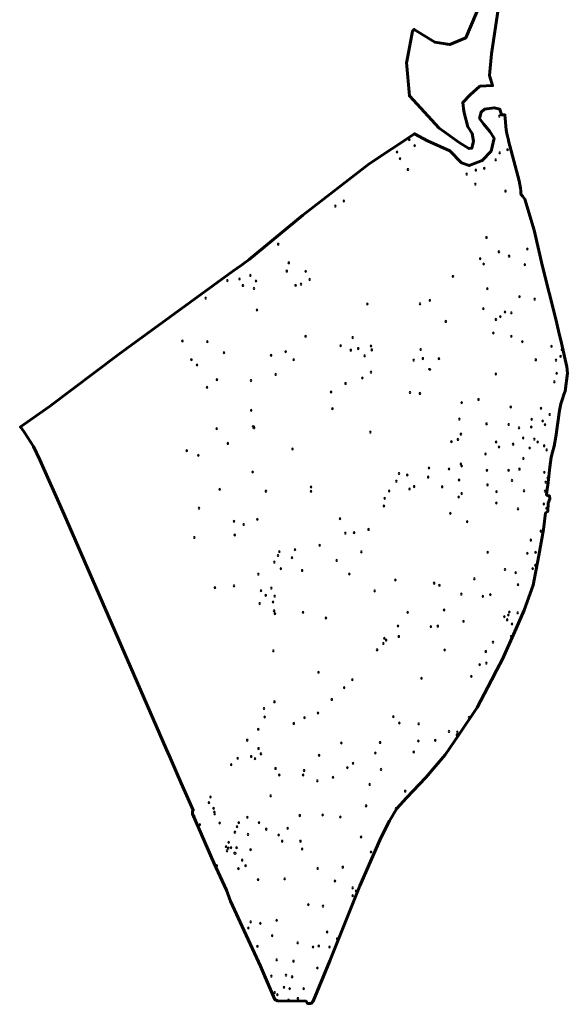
# Model space of a CAD drawing. Header units: inches. Extents: x 198304 to 202793, y 361998 to 367327.
# Tile 1 of 6: x 198677 to 199016, y 361998 to 362607. Entities that reach past the tile are written whole.
import ezdxf

# ---------------------------------------------------------------- set-up
doc = ezdxf.new("R2010")
doc.units = ezdxf.units.IN
doc.header["$MEASUREMENT"] = 0
doc.header["$PDMODE"] = 33
doc.header["$PDSIZE"] = -3
doc.layers.add('Buffer 0_5m', color=63, linetype='Continuous')
doc.layers.add('Hoekpunt', color=79, linetype='Continuous')
doc.layers.add('Onderzoeksgebied', color=188, linetype='Continuous', lineweight=60)

msp = doc.modelspace()

# ---------------------------------------------------------------- linework, layer by layer
at = {"layer": 'Buffer 0_5m'}
for points in [[(198973.151, 362548.253, 1), (198973.151, 362547.253, 1)], [(198917.508, 362533.675, 1), (198917.508, 362532.675, 1)], [(198909.982, 362526.107, 1), (198909.982, 362525.107, 1)], [(198920.852, 362530.002, 1), (198920.852, 362529.002, 1)], [(198978.28, 362527.499, 1), (198978.28, 362526.499, 1)], [(198911.833, 362521.975, 1), (198911.833, 362520.975, 1)], [(198970.964, 362521.221, 1), (198970.964, 362520.221, 1)], [(198973.452, 362525.557, 1), (198973.452, 362524.557, 1)], [(198916.664, 362515.267, 1), (198916.664, 362514.267, 1)], [(198958.686, 362514.835, 1), (198958.686, 362513.835, 1)], [(198963.872, 362516.024, 1), (198963.872, 362515.024, 1)], [(198952.974, 362512.407, 1), (198952.974, 362511.407, 1)], [(198958.375, 362506.17, 1), (198958.375, 362505.17, 1)], [(198977.017, 362501.896, 1), (198977.017, 362500.896, 1)], [(198877.09, 362495.784, 1), (198877.09, 362494.784, 1)], [(198871.89, 362492.612, 1), (198871.89, 362491.612, 1)], [(198965.232, 362473.205, 1), (198965.232, 362472.205, 1)], [(198836.531, 362469.049, 1), (198836.531, 362468.049, 1)], [(198990.544, 362466.059, 1), (198990.544, 362465.059, 1)], [(198961.346, 362460.121, 1), (198961.346, 362459.121, 1)], [(198972.925, 362464.362, 1), (198972.925, 362463.362, 1)], [(198979.244, 362461.672, 1), (198979.244, 362460.672, 1)], [(198843.069, 362457.553, 1), (198843.069, 362456.553, 1)], [(198963.498, 362456.829, 1), (198963.498, 362455.829, 1)], [(198988.952, 362456.403, 1), (198988.952, 362455.403, 1)], [(198812.605, 362447.587, 1), (198812.605, 362446.587, 1)], [(198819.327, 362449.725, 1), (198819.327, 362448.725, 1)], [(198841.833, 362452.422, 1), (198841.833, 362451.422, 1)], [(198853.541, 362452.235, 1), (198853.541, 362451.235, 1)], [(198855.997, 362447.256, 1), (198855.997, 362446.256, 1)], [(198944.504, 362449.196, 1), (198944.504, 362448.196, 1)], [(198805.134, 362446.571, 1), (198805.134, 362445.571, 1)], [(198814.7, 362443.504, 1), (198814.7, 362442.504, 1)], [(198821.528, 362441.678, 1), (198821.528, 362440.678, 1)], [(198822.747, 362446.25, 1), (198822.747, 362445.25, 1)], [(198847.24, 362443.59, 1), (198847.24, 362442.59, 1)], [(198850.667, 362444.324, 1), (198850.667, 362443.324, 1)], [(198965.821, 362441.539, 1), (198965.821, 362440.539, 1)], [(198791.653, 362435.67, 1), (198791.653, 362434.67, 1)], [(198985.664, 362436.63, 1), (198985.664, 362435.63, 1)], [(198995.003, 362435.045, 1), (198995.003, 362434.045, 1)], [(198823.401, 362428.38, 1), (198823.401, 362427.38, 1)], [(198891.653, 362432.099, 1), (198891.653, 362431.099, 1)], [(198924.203, 362432.172, 1), (198924.203, 362431.172, 1)], [(198930.243, 362434.393, 1), (198930.243, 362433.393, 1)], [(198963.289, 362429.159, 1), (198963.289, 362428.159, 1)], [(198971.063, 362422.514, 1), (198971.063, 362421.514, 1)], [(198973.878, 362424.25, 1), (198973.878, 362423.25, 1)], [(198976.652, 362427.139, 1), (198976.652, 362426.139, 1)], [(198980.628, 362426.617, 1), (198980.628, 362425.617, 1)], [(198940.092, 362421.276, 1), (198940.092, 362420.276, 1)], [(198853.421, 362412.108, 1), (198853.421, 362411.108, 1)], [(198882.499, 362411.314, 1), (198882.499, 362410.314, 1)], [(198969.505, 362414.122, 1), (198969.505, 362413.122, 1)], [(198980.597, 362412.088, 1), (198980.597, 362411.088, 1)], [(198777.327, 362409.142, 1), (198777.327, 362408.142, 1)], [(198792.768, 362408.762, 1), (198792.768, 362407.762, 1)], [(198875.091, 362406.293, 1), (198875.091, 362405.293, 1)], [(198885.977, 362404.517, 1), (198885.977, 362403.517, 1)], [(198893.844, 362406.068, 1), (198893.844, 362405.068, 1)], [(198987.421, 362408.822, 1), (198987.421, 362407.822, 1)], [(199005.457, 362405.875, 1), (199005.457, 362404.875, 1)], [(198802.998, 362401.921, 1), (198802.998, 362400.921, 1)], [(198832.128, 362400.28, 1), (198832.128, 362399.28, 1)], [(198841.093, 362402.65, 1), (198841.093, 362401.65, 1)], [(198881.397, 362403.498, 1), (198881.397, 362402.498, 1)], [(198889.993, 362400.046, 1), (198889.993, 362399.046, 1)], [(198894.374, 362403.699, 1), (198894.374, 362402.699, 1)], [(198924.565, 362403.935, 1), (198924.565, 362402.935, 1)], [(198925.934, 362398.347, 1), (198925.934, 362397.347, 1)], [(198935.836, 362398.247, 1), (198935.836, 362397.247, 1)], [(199011.053, 362399.758, 1), (199011.053, 362398.758, 1)], [(199011.864, 362403.776, 1), (199011.864, 362402.776, 1)], [(198782.895, 362397.663, 1), (198782.895, 362396.663, 1)], [(198786.339, 362394.348, 1), (198786.339, 362393.348, 1)], [(198846.055, 362397.603, 1), (198846.055, 362396.603, 1)], [(198920.267, 362397.346, 1), (198920.267, 362396.346, 1)], [(198929.8519, 362390.8538, -0.75986889), (198930.11, 362391.782, -0.25085333), (198930.5261, 362391.5592, -1.24875434)], [(198995.744, 362397.564, 1), (198995.744, 362396.564, 1)], [(199008.18, 362397.304, 1), (199008.18, 362396.304, 1)], [(198835.005, 362388.496, 1), (198835.005, 362387.496, 1)], [(198888.485, 362386.277, 1), (198888.485, 362385.277, 1)], [(198893.925, 362389.897, 1), (198893.925, 362388.897, 1)], [(198971.056, 362388.751, 1), (198971.056, 362387.751, 1)], [(199008.679, 362389.168, 1), (199008.679, 362388.168, 1)], [(198792.563, 362380.501, 1), (198792.563, 362379.501, 1)], [(198798.631, 362385.319, 1), (198798.631, 362384.319, 1)], [(198819.667, 362384.736, 1), (198819.667, 362383.736, 1)], [(198878.139, 362382.915, 1), (198878.139, 362381.915, 1)], [(199007.151, 362383.963, 1), (199007.151, 362382.963, 1)], [(198869.218, 362377.69, 1), (198869.218, 362376.69, 1)], [(198917.996, 362377.35, 1), (198917.996, 362376.35, 1)], [(198924.097, 362376.76, 1), (198924.097, 362375.76, 1)], [(198949.947, 362371.067, 1), (198949.947, 362370.067, 1)], [(198960.321, 362373.005, 1), (198960.321, 362372.005, 1)], [(198980.293, 362368.406, 1), (198980.293, 362367.406, 1)], [(198998.928, 362367.556, 1), (198998.928, 362366.556, 1)], [(198819.795, 362366.365, 1), (198819.795, 362365.365, 1)], [(198870.058, 362367.298, 1), (198870.058, 362366.298, 1)], [(199004.321, 362363.746, 1), (199004.321, 362362.746, 1)], [(198821.3776, 362355.403, -0.0613944), (198821.499, 362355.418, -7.7130768), (198821.2524, 362355.353, -1.13082043), (198821.131, 362356.338, -0.77045997)], [(198948.484, 362360.875, 1), (198948.484, 362359.875, 1)], [(198965.303, 362357.964, 1), (198965.303, 362356.964, 1)], [(198979.014, 362357.541, 1), (198979.014, 362356.541, 1)], [(198985.371, 362355.507, 1), (198985.371, 362354.507, 1)], [(198992.908, 362356.029, 1), (198992.908, 362355.029, 1)], [(198993.208, 362360.785, 1), (198993.208, 362359.785, 1)], [(198999.986, 362359.728, 1), (198999.986, 362358.728, 1)], [(199001.476, 362357.506, 1), (199001.476, 362356.506, 1)], [(198798.512, 362354.976, 1), (198798.512, 362353.976, 1)], [(198893.503, 362352.854, 1), (198893.503, 362351.854, 1)], [(198949.441, 362351.575, 1), (198949.441, 362350.575, 1)], [(198987.93, 362349.187, 1), (198987.93, 362348.187, 1)], [(198805.381, 362345.841, 1), (198805.381, 362344.841, 1)], [(198943.611, 362346.991, 1), (198943.611, 362345.991, 1)], [(198947.568, 362348.32, 1), (198947.568, 362347.32, 1)], [(198971.226, 362346.759, 1), (198971.226, 362345.759, 1)], [(198972.96, 362343.622, 1), (198972.96, 362342.622, 1)], [(198981.739, 362345.348, 1), (198981.739, 362344.348, 1)], [(198994.833, 362348.481, 1), (198994.833, 362347.481, 1)], [(198996.848, 362346.709, 1), (198996.848, 362345.709, 1)], [(199000.906, 362344.395, 1), (199000.906, 362343.395, 1)], [(198780.01, 362341.315, 1), (198780.01, 362340.315, 1)], [(198787.164, 362338.453, 1), (198787.164, 362337.453, 1)], [(198845.365, 362342.411, 1), (198845.365, 362341.411, 1)], [(198964.661, 362339.344, 1), (198964.661, 362338.344, 1)], [(198991.919, 362342.995, 1), (198991.919, 362341.995, 1)], [(199002.489, 362341.853, 1), (199002.489, 362340.853, 1)], [(198949.402, 362333.155, 1), (198949.402, 362332.155, 1)], [(198949.934, 362331.887, 1), (198949.934, 362330.887, 1)], [(198988.095, 362336.552, 1), (198988.095, 362335.552, 1)], [(198820.723, 362328.169, 1), (198820.723, 362327.169, 1)], [(198911.211, 362327.245, 1), (198911.211, 362326.245, 1)], [(198916.279, 362326.266, 1), (198916.279, 362325.266, 1)], [(198929.223, 362325.021, 1), (198929.223, 362324.021, 1)], [(198929.725, 362330.649, 1), (198929.725, 362329.649, 1)], [(198942.149, 362330.092, 1), (198942.149, 362329.092, 1)], [(198965.499, 362329.218, 1), (198965.499, 362328.218, 1)], [(198978.899, 362329.229, 1), (198978.899, 362328.229, 1)], [(198985.633, 362329.967, 1), (198985.633, 362328.967, 1)], [(199001.009, 362327.989, 1), (199001.009, 362326.989, 1)], [(198856.824, 362318.877, 1), (198856.824, 362317.877, 1)], [(198909.493, 362322.468, 1), (198909.493, 362321.468, 1)], [(198920.557, 362319.191, 1), (198920.557, 362318.191, 1)], [(198937.88, 362319.047, 1), (198937.88, 362318.047, 1)], [(198948.336, 362323.177, 1), (198948.336, 362322.177, 1)], [(198965.899, 362320.207, 1), (198965.899, 362319.207, 1)], [(198981.033, 362322.946, 1), (198981.033, 362321.946, 1)], [(199001.832, 362321.883, 1), (199001.832, 362320.883, 1)], [(199003.052, 362324.326, 1), (199003.052, 362323.326, 1)], [(198800.388, 362317.443, 1), (198800.388, 362316.443, 1)], [(198828.919, 362316.301, 1), (198828.919, 362315.301, 1)], [(198856.838, 362316.214, 1), (198856.838, 362315.214, 1)], [(198905.107, 362316.487, 1), (198905.107, 362315.487, 1)], [(198917.684, 362317.699, 1), (198917.684, 362316.699, 1)], [(198948.112, 362312.717, 1), (198948.112, 362311.717, 1)], [(198949.887, 362314.84, 1), (198949.887, 362313.84, 1)], [(198971.451, 362316.015, 1), (198971.451, 362315.015, 1)], [(198988.437, 362316.563, 1), (198988.437, 362315.563, 1)], [(199001.443, 362316.323, 1), (199001.443, 362315.323, 1)], [(199003.456, 362313.293, 1), (199003.456, 362312.293, 1)], [(198901.847, 362307.157, 1), (198901.847, 362306.157, 1)], [(198902.343, 362311.948, 1), (198902.343, 362310.948, 1)], [(198971.346, 362309.011, 1), (198971.346, 362308.011, 1)], [(199000.723, 362308.337, 1), (199000.723, 362307.337, 1)], [(198787.565, 362305.796, 1), (198787.565, 362304.796, 1)], [(198942.892, 362302.578, 1), (198942.892, 362301.578, 1)], [(198984.79, 362305.366, 1), (198984.79, 362304.366, 1)], [(199002.39, 362305.685, 1), (199002.39, 362304.685, 1)], [(198809.145, 362297.675, 1), (198809.145, 362296.675, 1)], [(198815.143, 362295.718, 1), (198815.143, 362294.718, 1)], [(198823.615, 362298.896, 1), (198823.615, 362297.896, 1)], [(198874.753, 362299.287, 1), (198874.753, 362298.287, 1)], [(198953.317, 362297.486, 1), (198953.317, 362296.486, 1)], [(198809.679, 362289.19, 1), (198809.679, 362288.19, 1)], [(198877.961, 362290.365, 1), (198877.961, 362289.365, 1)], [(198883.459, 362290.653, 1), (198883.459, 362289.653, 1)], [(198892.369, 362292.664, 1), (198892.369, 362291.664, 1)], [(198998.893, 362291.614, 1), (198998.893, 362290.614, 1)], [(198784.711, 362287.671, 1), (198784.711, 362286.671, 1)], [(198862.125, 362282.864, 1), (198862.125, 362281.864, 1)], [(198992.67, 362286.057, 1), (198992.67, 362285.057, 1)], [(198836.439, 362276.539, 1), (198836.439, 362275.539, 1)], [(198837.203, 362278.861, 1), (198837.203, 362277.861, 1)], [(198846.898, 362280.131, 1), (198846.898, 362279.131, 1)], [(198887.96, 362278.766, 1), (198887.96, 362277.766, 1)], [(198966.014, 362278.546, 1), (198966.014, 362277.546, 1)], [(198990.52, 362277.842, 1), (198990.52, 362276.842, 1)], [(198995.589, 362278.479, 1), (198995.589, 362277.479, 1)], [(198834.102, 362272.443, 1), (198834.102, 362271.443, 1)], [(198845.01, 362275.157, 1), (198845.01, 362274.157, 1)], [(198872.605, 362273.482, 1), (198872.605, 362272.482, 1)], [(198995.46, 362270.431, 1), (198995.46, 362269.431, 1)], [(198824.296, 362265, 1), (198824.296, 362264, 1)], [(198838.138, 362268.42, 1), (198838.138, 362267.42, 1)], [(198851.341, 362267.263, 1), (198851.341, 362266.263, 1)], [(198880.518, 362265.064, 1), (198880.518, 362264.064, 1)], [(198976.76, 362267.887, 1), (198976.76, 362266.887, 1)], [(198983.354, 362265.919, 1), (198983.354, 362264.919, 1)], [(198993.852, 362268.455, 1), (198993.852, 362267.455, 1)], [(198908.888, 362261.38, 1), (198908.888, 362260.38, 1)], [(198932.896, 362259.408, 1), (198932.896, 362258.408, 1)], [(198936.189, 362258.12, 1), (198936.189, 362257.12, 1)], [(198957.745, 362262.129, 1), (198957.745, 362261.129, 1)], [(198984.754, 362258.471, 1), (198984.754, 362257.471, 1)], [(198797.381, 362256.622, 1), (198797.381, 362255.622, 1)], [(198809.228, 362257.772, 1), (198809.228, 362256.772, 1)], [(198825.866, 362254.747, 1), (198825.866, 362253.747, 1)], [(198828.85, 362251.955, 1), (198828.85, 362250.955, 1)], [(198832.241, 362256.381, 1), (198832.241, 362255.381, 1)], [(198896.166, 362254.663, 1), (198896.166, 362253.663, 1)], [(198949.708, 362252.659, 1), (198949.708, 362251.659, 1)], [(198967.595, 362252.352, 1), (198967.595, 362251.352, 1)], [(198825.073, 362246.82, 1), (198825.073, 362245.82, 1)], [(198833.306, 362247.815, 1), (198833.306, 362246.815, 1)], [(198834.284, 362251.399, 1), (198834.284, 362250.399, 1)], [(198962.999, 362251.24, 1), (198962.999, 362250.24, 1)], [(198833.984, 362242.304, 1), (198833.984, 362241.304, 1)], [(198834.468, 362240.587, 1), (198834.468, 362239.587, 1)], [(198851.873, 362241.339, 1), (198851.873, 362240.339, 1)], [(198916.561, 362241.374, 1), (198916.561, 362240.374, 1)], [(198939.086, 362242.869, 1), (198939.086, 362241.869, 1)], [(198978.728, 362239.799, 1), (198978.728, 362238.799, 1)], [(198979.412, 362241.653, 1), (198979.412, 362240.653, 1)], [(198984.53, 362241.092, 1), (198984.53, 362240.092, 1)], [(198865.982, 362237.891, 1), (198865.982, 362236.891, 1)], [(198951.065, 362235.858, 1), (198951.065, 362234.858, 1)], [(198976.247, 362238.73, 1), (198976.247, 362237.73, 1)], [(198978.035, 362236.796, 1), (198978.035, 362235.796, 1)], [(198981.083, 362234.217, 1), (198981.083, 362233.217, 1)], [(198910.559, 362232.963, 1), (198910.559, 362231.963, 1)], [(198930.86, 362232.554, 1), (198930.86, 362231.554, 1)], [(198935.158, 362232.825, 1), (198935.158, 362231.825, 1)], [(198901.447, 362222.136, 1), (198901.447, 362221.136, 1)], [(198902.1, 362225.297, 1), (198902.1, 362224.297, 1)], [(198903.264, 362224.169, 1), (198903.264, 362223.169, 1)], [(198911.065, 362226.446, 1), (198911.065, 362225.446, 1)], [(198969.341, 362222.937, 1), (198969.341, 362221.937, 1)], [(198980.513, 362226.461, 1), (198980.513, 362225.461, 1)], [(198833.455, 362217.598, 1), (198833.455, 362216.598, 1)], [(198897.652, 362218.2, 1), (198897.652, 362217.2, 1)], [(198939.428, 362218.075, 1), (198939.428, 362217.075, 1)], [(198964.823, 362217.141, 1), (198964.823, 362216.141, 1)], [(198965.172, 362209.983, 1), (198965.172, 362208.983, 1)], [(198861.442, 362204.271, 1), (198861.442, 362203.271, 1)], [(198961.037, 362209.064, 1), (198961.037, 362208.064, 1)], [(198882.37, 362199.711, 1), (198882.37, 362198.711, 1)], [(198925.088, 362200.607, 1), (198925.088, 362199.607, 1)], [(198955.946, 362201.76, 1), (198955.946, 362200.76, 1)], [(198877.28, 362194.862, 1), (198877.28, 362193.862, 1)], [(198834.213, 362186.082, 1), (198834.213, 362185.082, 1)], [(198869.655, 362187.487, 1), (198869.655, 362186.487, 1)], [(198827.691, 362181.928, 1), (198827.691, 362180.928, 1)], [(198861.097, 362179.14, 1), (198861.097, 362178.14, 1)], [(198828.119, 362176.607, 1), (198828.119, 362175.607, 1)], [(198846.153, 362172.639, 1), (198846.153, 362171.639, 1)], [(198852.77, 362176.3, 1), (198852.77, 362175.3, 1)], [(198907.718, 362176.816, 1), (198907.718, 362175.816, 1)], [(198911.392, 362172.929, 1), (198911.392, 362171.929, 1)], [(198954.521, 362176.376, 1), (198954.521, 362175.376, 1)], [(198824.175, 362169.054, 1), (198824.175, 362168.054, 1)], [(198923.315, 362172.451, 1), (198923.315, 362171.451, 1)], [(198942.079, 362167.727, 1), (198942.079, 362166.727, 1)], [(198947.302, 362167.327, 1), (198947.302, 362166.327, 1)], [(198817.363, 362162.301, 1), (198817.363, 362161.301, 1)], [(198875.548, 362160.645, 1), (198875.548, 362159.645, 1)], [(198899.507, 362160.901, 1), (198899.507, 362159.901, 1)], [(198923.149, 362161.821, 1), (198923.149, 362160.821, 1)], [(198933.565, 362162.27, 1), (198933.565, 362161.27, 1)], [(198946.978, 362165.507, 1), (198946.978, 362164.507, 1)], [(198824.364, 362157.169, 1), (198824.364, 362156.169, 1)], [(198896.531, 362154.416, 1), (198896.531, 362153.416, 1)], [(198920.327, 362155.023, 1), (198920.327, 362154.023, 1)], [(198811.409, 362151.134, 1), (198811.409, 362150.134, 1)], [(198819.829, 362152.223, 1), (198819.829, 362151.223, 1)], [(198822.135, 362150.886, 1), (198822.135, 362149.886, 1)], [(198825.814, 362153.897, 1), (198825.814, 362152.897, 1)], [(198861.813, 362152.992, 1), (198861.813, 362151.992, 1)], [(198807.459, 362147.197, 1), (198807.459, 362146.197, 1)], [(198834.892, 362144.861, 1), (198834.892, 362143.861, 1)], [(198852.542, 362143.536, 1), (198852.542, 362142.536, 1)], [(198879.293, 362145.361, 1), (198879.293, 362144.361, 1)], [(198882.786, 362148.018, 1), (198882.786, 362147.018, 1)], [(198900.091, 362144.242, 1), (198900.091, 362143.242, 1)], [(198837.132, 362140.789, 1), (198837.132, 362139.789, 1)], [(198851.927, 362140.768, 1), (198851.927, 362139.768, 1)], [(198860.665, 362137.175, 1), (198860.665, 362136.175, 1)], [(198870.449, 362139.342, 1), (198870.449, 362138.342, 1)], [(198892.998, 362134.953, 1), (198892.998, 362133.953, 1)], [(198915.035, 362130.788, 1), (198915.035, 362129.788, 1)], [(198794.664, 362127.246, 1), (198794.664, 362126.246, 1)], [(198831.846, 362127.952, 1), (198831.846, 362126.952, 1)], [(198793.673, 362123.65, 1), (198793.673, 362122.65, 1)], [(198796.548, 362120.238, 1), (198796.548, 362119.238, 1)], [(198797.078, 362117.881, 1), (198797.078, 362116.881, 1)], [(198890.862, 362121.741, 1), (198890.862, 362120.741, 1)], [(198909.379, 362120.087, 1), (198909.379, 362119.087, 1)], [(198784.715, 362115.099, 1), (198784.715, 362114.099, 1)], [(198797.217, 362116.825, 1), (198797.217, 362115.825, 1)], [(198817.422, 362114.623, 1), (198817.422, 362113.623, 1)], [(198849.852, 362115.73, 1), (198849.852, 362114.73, 1)], [(198864.009, 362116.056, 1), (198864.009, 362115.056, 1)], [(198874.92, 362114.824, 1), (198874.92, 362113.824, 1)], [(198788.068, 362110.068, 1), (198788.068, 362109.068, 1)], [(198800.376, 362111.061, 1), (198800.376, 362110.061, 1)], [(198811.057, 362108.798, 1), (198811.057, 362107.798, 1)], [(198812.17, 362111.373, 1), (198812.17, 362110.373, 1)], [(198824.681, 362111.329, 1), (198824.681, 362110.329, 1)], [(198829.099, 362107.266, 1), (198829.099, 362106.266, 1)], [(198842.4, 362107.85, 1), (198842.4, 362106.85, 1)], [(198809.731, 362105.4, 1), (198809.731, 362104.4, 1)], [(198817.821, 362104.035, 1), (198817.821, 362103.035, 1)], [(198836.804, 362103.636, 1), (198836.804, 362102.636, 1)], [(198838.974, 362099.857, 1), (198838.974, 362098.857, 1)], [(198850.264, 362099.839, 1), (198850.264, 362098.839, 1)], [(198887.778, 362102.437, 1), (198887.778, 362101.437, 1)], [(198804.309, 362096.434, 1), (198804.309, 362095.434, 1)], [(198804.829, 362093.923, 1), (198804.829, 362092.923, 1)], [(198805.62, 362095.589, 1), (198805.62, 362094.589, 1)], [(198805.929, 362099.109, 1), (198805.929, 362098.109, 1)], [(198807.365, 362095.885, 1), (198807.365, 362094.885, 1)], [(198810.771, 362095.813, 1), (198810.771, 362094.813, 1)], [(198819.413, 362094.629, 1), (198819.413, 362093.629, 1)], [(198851.33, 362094.987, 1), (198851.33, 362093.987, 1)], [(198809.3191, 362091.8806, -0.52765093), (198809.785, 362092.562, -0.52232061), (198810.2539, 362091.8884, -1.44944208)], [(198814.25, 362088.095, 1), (198814.25, 362087.095, 1)], [(198893.878, 362093.153, 1), (198893.878, 362092.153, 1)], [(198798.602, 362084.753, 1), (198798.602, 362083.753, 1)], [(198811.94, 362082.88, 1), (198811.94, 362081.88, 1)], [(198816.323, 362084.67, 1), (198816.323, 362083.67, 1)], [(198860.943, 362083.008, 1), (198860.943, 362082.008, 1)], [(198876.438, 362083.763, 1), (198876.438, 362082.763, 1)], [(198824.094, 362076.093, 1), (198824.094, 362075.093, 1)], [(198840.497, 362076.596, 1), (198840.497, 362075.596, 1)], [(198871.562, 362075.24, 1), (198871.562, 362074.24, 1)], [(198882.55, 362070.987, 1), (198882.55, 362069.987, 1)], [(198882.591, 362066.154, 1), (198882.591, 362065.154, 1)], [(198884.566, 362069.008, 1), (198884.566, 362068.008, 1)], [(198855.137, 362060.639, 1), (198855.137, 362059.639, 1)], [(198864.23, 362059.725, 1), (198864.23, 362058.725, 1)], [(198835.578, 362050.906, 1), (198835.578, 362049.906, 1)], [(198818.024, 362046.122, 1), (198818.024, 362045.122, 1)], [(198819.521, 362049.973, 1), (198819.521, 362048.973, 1)], [(198825.44, 362049.048, 1), (198825.44, 362048.048, 1)], [(198832.802, 362041.481, 1), (198832.802, 362040.481, 1)], [(198866.753, 362043.738, 1), (198866.753, 362042.738, 1)], [(198873.003, 362039.438, 1), (198873.003, 362038.438, 1)], [(198823.705, 362034.876, 1), (198823.705, 362033.876, 1)], [(198848.588, 362037.012, 1), (198848.588, 362036.012, 1)], [(198858.082, 362034.417, 1), (198858.082, 362033.417, 1)], [(198861.606, 362035.072, 1), (198861.606, 362034.072, 1)], [(198868.222, 362034.381, 1), (198868.222, 362033.381, 1)], [(198835.555, 362026.501, 1), (198835.555, 362025.501, 1)], [(198845.967, 362025.626, 1), (198845.967, 362024.626, 1)], [(198860.724, 362021.454, 1), (198860.724, 362020.454, 1)], [(198832.22, 362016.434, 1), (198832.22, 362015.434, 1)], [(198841.31, 362017.01, 1), (198841.31, 362016.01, 1)], [(198845.136, 362016.02, 1), (198845.136, 362015.02, 1)], [(198840.1, 362009.514, 1), (198840.1, 362008.514, 1)], [(198843.661, 362008.677, 1), (198843.661, 362007.677, 1)], [(198852.298, 362008.637, 1), (198852.298, 362007.637, 1)], [(198833.652, 362004.381, 1), (198833.652, 362003.381, 1)], [(198834.356, 362006.254, 1), (198834.356, 362005.254, 1)], [(198835.932, 362004.929, 1), (198835.932, 362003.929, 1)], [(198848.69, 362002.585, 1), (198848.69, 362001.585, 1)], [(198842.902, 362001.525, 1), (198842.902, 362000.525, 1)]]:
    msp.add_lwpolyline(points, format="xyb", close=True, dxfattribs=at)
at = {"layer": 'Hoekpunt'}
for p in [(198920.5767, 362601.3407), (198933.2767, 362593.509), (198952.5384, 362596.2607), (198917.6133, 362560.2773), (198976.5742, 362548.5573), (198920.7817, 362536.8881), (198808.5704, 362451.869), (199015.3322, 362388.742), (198677.2389, 362355.5159), (198994.0906, 362257.6412), (198730.5291, 362241.0324), (198961.869, 362186.5951), (198909.8779, 362119.5293), (198783.58, 362116.2213), (198834.5157, 362001.5382), (198856.8493, 361998.9881)]:
    msp.add_point(p, dxfattribs=at)
at = {"layer": 'Onderzoeksgebied'}
for points in [[(198940.5768, 362592.3477), (198942.59, 362592.0274), (198952.5384, 362596.2607), (198962.4867, 362619.7558)], [(198972.6468, 362615.0991), (198968.4134, 362586.3124), (198967.1434, 362572.9773), (198969.0484, 362566.6273), (198961.2167, 362566.204), (198955.0784, 362560.9123), (198950.6334, 362556.2556), (198951.1249, 362552.4471), (198951.1266, 362552.4336), (198951.4801, 362549.694), (198953.8084, 362541.2273), (198956.3484, 362536.9939), (198957.1951, 362532.3373), (198956.1367, 362527.8923), (198954.4434, 362527.6806), (198948.3051, 362531.4906), (198936.0284, 362540.3806), (198917.6133, 362560.2773), (198915.92, 362581.0207), (198916.0089, 362581.4963), (198919.5183, 362600.2824), (198920.5767, 362601.3407), (198933.2767, 362593.509), (198942.59, 362592.0274), (198945.0962, 362593.0938)], [(198830.2845, 362011.0231), (198825.6222, 362021.9996), (198815.547, 362043.8292), (198807.0888, 362062.3626), (198804.6633, 362069.0172), (198796.7649, 362086.0579), (198783.58, 362116.2213), (198783.6422, 362118.2115), (198783.9758, 362118.4358), (198783.9044, 362118.5984), (198776.6267, 362135.1804), (198769.2506, 362151.9865), (198767.2455, 362156.5551), (198749.369, 362197.7627), (198723.8159, 362256.4507), (198704.151, 362301.4614), (198689.2285, 362335.1164), (198685.2597, 362343.3715), (198679.7035, 362352.1027), (198679.2924, 362352.672), (198677.2389, 362355.5159), (198695.0983, 362368.2159), (198737.7414, 362400.2863), (198743.1203, 362404.3316), (198808.5704, 362451.869), (198813.8048, 362455.6708), (198818.5267, 362459.1004), (198851.7849, 362486.4849), (198892.6631, 362518.2349), (198920.7817, 362536.8881), (198928.7192, 362532.4431), (198942.6893, 362526.2518), (198949.833, 362518.9493), (198954.5955, 362517.2031), (198962.6918, 362520.2193), (198968.0893, 362526.0931), (198969.9943, 362534.0306), (198967.2956, 362538.1581), (198963.4317, 362543.0845), (198960.9455, 362546.2544), (198961.898, 362550.2231), (198964.1206, 362551.9694), (198969.9943, 362552.9219), (198973.4868, 362552.1281), (198974.4798, 362548.6155), (198976.5742, 362548.5573), (198977.3479, 362539.3733), (198977.8504, 362537.1161), (198978.7872, 362532.9075), (198978.8661, 362532.5532), (198982.0692, 362520.0693), (198985.4366, 362507.6675), (198986.2579, 362503.1503), (198986.3943, 362501.6159), (198986.5864, 362499.4544), (198987.8295, 362497.9627), (198989.0503, 362496.4977), (198994.6352, 362477.2791), (198999.8095, 362454.7752), (199008.1047, 362422.2514), (199009.8165, 362414.9152), (199011.5953, 362407.2919), (199015.0037, 362392.6843), (199015.3322, 362388.742), (199013.936, 362377.7365), (199013.1592, 362375.5433), (199012.2276, 362372.9128), (199011.1435, 362369.8519), (199010.4044, 362365.7454), (199008.1868, 362349.4013), (199007.037, 362343.57), (199006.1329, 362340.0397), (199005.3123, 362336.8353), (199004.4877, 362330.6952), (199003.3313, 362321.1286), (199002.6479, 362315.5569), (199002.3682, 362313.3918), (199004.1423, 362312.9651), (199004.4589, 362311.0656), (199003.3508, 362308.3746), (199003.1134, 362303.23), (199001.7679, 362302.3594), (199000.4224, 362292.1494), (198997.5731, 362276.0034), (198994.0906, 362257.6412), (198988.5503, 362242.2075), (198983.564, 362230.8895), (198975.0952, 362211.9733), (198971.681, 362205.4222), (198968.2992, 362198.9333), (198959.5032, 362182.0556), (198948.2643, 362165.039), (198939.7956, 362152.8503), (198927.6861, 362138.8412), (198915.814, 362126.0985), (198909.8779, 362119.5293), (198905.3665, 362111.9312), (198901.5675, 362104.8079), (198899.3514, 362100.0591), (198886.9252, 362071.7244), (198868.4839, 362025.4233), (198858.1948, 362000.3336), (198856.8493, 361998.9881), (198854.554, 361998.9881), (198853.7165, 362000.3839), (198836.1327, 362000.6675), (198834.5157, 362001.5382), (198833.5207, 362003.404), (198828.0434, 362016.2992)]]:
    msp.add_lwpolyline(points, dxfattribs=at)

doc.saveas('drawing.dxf')
